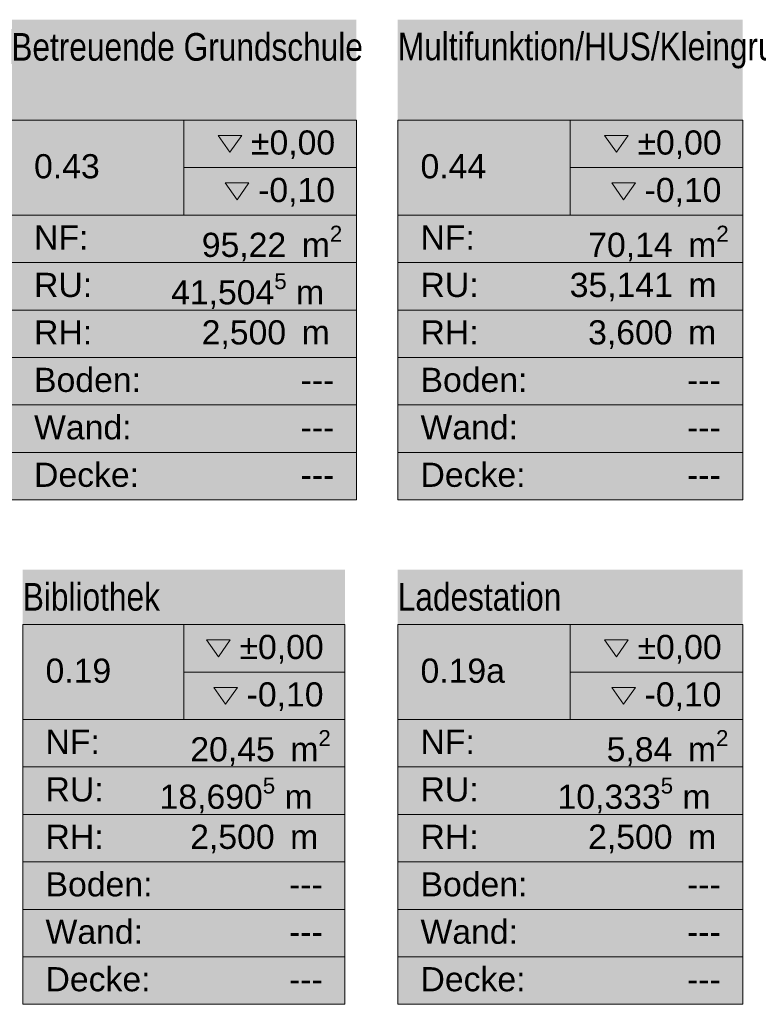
# Model space of a CAD drawing. Header units: metres. Extents: x -89 to 754, y -195 to 69.
# Tile 173 of 256: x 22.91 to 28.26, y -6.36 to 0.77. Entities that reach past the tile are written whole.
import ezdxf
from ezdxf.enums import TextEntityAlignment as Align

# ---------------------------------------------------------------- set-up
doc = ezdxf.new("R2010")
doc.units = ezdxf.units.M
doc.header["$MEASUREMENT"] = 0
doc.layers.add('Neubau_80 Raum', color=7, linetype='Continuous')
doc.styles.add('ERSTELLTER_STIL_1', font='arial.ttf')
doc.styles.add('ERSTELLTER_STIL_2', font='ARIALN.TTF')

# ---------------------------------------------------------------- blocks, each defined once
blk = doc.blocks.new('Betreuende Grundschule_0.43_41_1', base_point=(24.1014, -0.9727))
at = {"layer": 'Neubau_80 Raum', "linetype": 'Continuous', "lineweight": 0, "true_color": 0x2a201c}
blk.add_hatch(color=250, dxfattribs=at).paths.add_polyline_path([(22.8514, -2.7115), (25.3514, -2.7115), (25.3514, 0.766), (22.8514, 0.766)])
at = {"layer": 'Neubau_80 Raum', "linetype": 'Continuous', "lineweight": 0, "true_color": 0x000000}
blk.add_hatch(color=18, dxfattribs=at).paths.add_polyline_path([(24.4011, -0.4164), (24.487, -0.5379), (24.573, -0.4164)])
at = {"layer": 'Neubau_80 Raum', "color": 7, "linetype": 'Continuous', "lineweight": 9}
for p, q in [((25.3514, 0.0385), (22.8514, 0.0385)), ((22.8514, 0.0385), (22.8514, -2.7115)), ((22.8514, 0.0385), (25.3514, 0.0385)), ((22.8514, -0.649), (22.8514, 0.0385)), ((24.1014, 0.0385), (24.1014, -0.649)), ((25.3514, -2.7115), (25.3514, 0.0385)), ((25.3514, 0.0385), (25.3514, -0.649)), ((24.1014, -0.3053), (25.3514, -0.3053)), ((25.3514, -0.649), (22.8514, -0.649)), ((22.8514, -0.649), (25.3514, -0.649)), ((22.8514, -0.9928), (22.8514, -0.649)), ((25.3514, -0.649), (25.3514, -0.9928)), ((25.3514, -0.9928), (22.8514, -0.9928)), ((22.8514, -0.9928), (25.3514, -0.9928)), ((22.8514, -1.3365), (22.8514, -0.9928)), ((25.3514, -0.9928), (25.3514, -1.3365)), ((25.3514, -1.3365), (22.8514, -1.3365)), ((22.8514, -1.3365), (25.3514, -1.3365)), ((22.8514, -1.6803), (22.8514, -1.3365)), ((25.3514, -1.3365), (25.3514, -1.6803)), ((25.3514, -1.6803), (22.8514, -1.6803)), ((22.8514, -1.6803), (25.3514, -1.6803)), ((22.8514, -2.024), (22.8514, -1.6803)), ((25.3514, -1.6803), (25.3514, -2.024)), ((25.3514, -2.024), (22.8514, -2.024)), ((22.8514, -2.024), (25.3514, -2.024)), ((22.8514, -2.3678), (22.8514, -2.024)), ((25.3514, -2.024), (25.3514, -2.3678)), ((25.3514, -2.3678), (22.8514, -2.3678)), ((22.8514, -2.3678), (25.3514, -2.3678)), ((22.8514, -2.7115), (22.8514, -2.3678)), ((25.3514, -2.3678), (25.3514, -2.7115)), ((22.8514, -2.7115), (25.3514, -2.7115)), ((25.3514, -2.7115), (22.8514, -2.7115))]:
    blk.add_line(p, q, dxfattribs=at)
at = {"layer": 'Neubau_80 Raum', "color": 7, "linetype": 'Continuous', "lineweight": 13, "flags": 128}
for points in [[(24.3493, -0.0726), (24.4352, -0.1942), (24.5212, -0.0726)], [(24.4011, -0.4164), (24.487, -0.5379), (24.573, -0.4164)]]:
    blk.add_lwpolyline(points, close=True, dxfattribs=at)
at = {"layer": 'Neubau_80 Raum', "color": 7, "lineweight": 9, "char_height": 0.175, "attachment_point": 1, "style": 'ERSTELLTER_STIL_1'}
for s, insert in [('\\A1;{\\pql;\\pt0,0.05;\\fArial|b0|i0|c0|p0;\\W1.000000;±0,00\\fArial|b0|i0|c0|p0;\\W1.000000;\\A1{\\H.66x;\\S^  ;}\\fArial|b0|i0|c0|p0;\\W1.000000;\\fArial|b0|i0|c0|p0;\\W1.000000;\\A1{\\H.66x;\\S^  ;}}', (24.5879, -0.0359)), ('\\A1;{\\pql;\\pt0,0.05;\\fArial|b0|i0|c0|p0;\\W1.000000;-0,10\\fArial|b0|i0|c0|p0;\\W1.000000;\\A1{\\H.66x;\\S^  ;}\\fArial|b0|i0|c0|p0;\\W1.000000;\\fArial|b0|i0|c0|p0;\\W1.000000;\\A1{\\H.66x;\\S^  ;}}', (24.6396, -0.3797)), ('\\A1;{\\pql;\\pt0,0.05;\\fArial|b0|i0|c0|p0;\\W1.000000;95,22\\fArial|b0|i0|c0|p0;\\W1.000000;\\A1{\\H.66x;\\S^  ;}\\fArial|b0|i0|c0|p0;\\W1.000000; m\\fArial|b0|i0|c0|p0;\\W1.000000;\\A1{\\H.66x;\\S2^  ;}}', (24.2314, -0.7259)), ('\\A1;{\\pql;\\pt0,0.05;\\fArial|b0|i0|c0|p0;\\W1.000000;41,504\\fArial|b0|i0|c0|p0;\\W1.000000;\\A1{\\H.66x;\\S5^  ;}\\fArial|b0|i0|c0|p0;\\W1.000000; m\\fArial|b0|i0|c0|p0;\\W1.000000;\\A1{\\H.66x;\\S^  ;}}', (24.0089, -1.0697)), ('\\A1;{\\pql;\\pt0,0.05;\\fArial|b0|i0|c0|p0;\\W1.000000;2,500\\fArial|b0|i0|c0|p0;\\W1.000000;\\A1{\\H.66x;\\S^  ;}\\fArial|b0|i0|c0|p0;\\W1.000000; m\\fArial|b0|i0|c0|p0;\\W1.000000;\\A1{\\H.66x;\\S^  ;}}', (24.2305, -1.4109))]:
    blk.add_mtext(s, dxfattribs=dict(at, insert=insert))
at = {"layer": 'Neubau_80 Raum', "color": 7, "lineweight": 9}
for tag, height, style, p in [('DUMMY_850', 0.2, 'ERSTELLTER_STIL_2', (25.1867, 0.7317)), ('ROOM_NAME', 0.2, 'ERSTELLTER_STIL_2', (22.8514, 0.6691)), ('ROOM_NUMBER', 0.175, 'ERSTELLTER_STIL_1', (23.0161, -0.2078)), ('measuredNetAreaCode', 0.175, 'ERSTELLTER_STIL_1', (23.0161, -0.7234)), ('perimeterCode', 0.175, 'ERSTELLTER_STIL_1', (23.0161, -1.0672)), ('ceilingHeightCode', 0.175, 'ERSTELLTER_STIL_1', (23.0161, -1.4109)), ('measuredAreaCode', 0.175, 'ERSTELLTER_STIL_1', (23.0161, -1.7547)), ('DUMMY_851_0', 0.175, 'ERSTELLTER_STIL_1', (24.9469, -1.7547)), ('DUMMY_852', 0.175, 'ERSTELLTER_STIL_1', (23.0161, -2.0984)), ('DUMMY_851_1', 0.175, 'ERSTELLTER_STIL_1', (24.9469, -2.0984)), ('DUMMY_853', 0.175, 'ERSTELLTER_STIL_1', (23.0161, -2.4422)), ('DUMMY_851_2', 0.175, 'ERSTELLTER_STIL_1', (24.9469, -2.4422))]:
    blk.add_attdef(tag, text='', height=height, dxfattribs=dict(at, style=style)).set_placement(p, align=Align.TOP_LEFT)
blk = doc.blocks.new('Flur 7_0.42_42_1', base_point=(21.3014, -1.1375))
at = {"layer": 'Neubau_80 Raum', "linetype": 'Continuous', "lineweight": 0, "true_color": 0x2a201c}
blk.add_hatch(color=250, dxfattribs=at).paths.add_polyline_path([(20.0514, -2.7115), (22.5514, -2.7115), (22.5514, 0.4366), (20.0514, 0.4366)])
at = {"layer": 'Neubau_80 Raum', "linetype": 'Continuous', "lineweight": 0, "true_color": 0x000000}
blk.add_hatch(color=18, dxfattribs=at).paths.add_polyline_path([(21.6011, -0.4164), (21.687, -0.5379), (21.773, -0.4164)])
at = {"layer": 'Neubau_80 Raum', "color": 7, "linetype": 'Continuous', "lineweight": 9}
for p, q in [((22.5514, 0.0385), (20.0514, 0.0385)), ((20.0514, 0.0385), (20.0514, -2.7115)), ((20.0514, 0.0385), (22.5514, 0.0385)), ((20.0514, -0.649), (20.0514, 0.0385)), ((21.3014, 0.0385), (21.3014, -0.649)), ((22.5514, -2.7115), (22.5514, 0.0385)), ((22.5514, 0.0385), (22.5514, -0.649)), ((21.3014, -0.3053), (22.5514, -0.3053)), ((22.5514, -0.649), (20.0514, -0.649)), ((20.0514, -0.649), (22.5514, -0.649)), ((20.0514, -0.9928), (20.0514, -0.649)), ((22.5514, -0.649), (22.5514, -0.9928)), ((22.5514, -0.9928), (20.0514, -0.9928)), ((20.0514, -0.9928), (22.5514, -0.9928)), ((20.0514, -1.3365), (20.0514, -0.9928)), ((22.5514, -0.9928), (22.5514, -1.3365)), ((22.5514, -1.3365), (20.0514, -1.3365)), ((20.0514, -1.3365), (22.5514, -1.3365)), ((20.0514, -1.6803), (20.0514, -1.3365)), ((22.5514, -1.3365), (22.5514, -1.6803)), ((22.5514, -1.6803), (20.0514, -1.6803)), ((20.0514, -1.6803), (22.5514, -1.6803)), ((20.0514, -2.024), (20.0514, -1.6803)), ((22.5514, -1.6803), (22.5514, -2.024)), ((22.5514, -2.024), (20.0514, -2.024)), ((20.0514, -2.024), (22.5514, -2.024)), ((20.0514, -2.3678), (20.0514, -2.024)), ((22.5514, -2.024), (22.5514, -2.3678)), ((22.5514, -2.3678), (20.0514, -2.3678)), ((20.0514, -2.3678), (22.5514, -2.3678)), ((20.0514, -2.7115), (20.0514, -2.3678)), ((22.5514, -2.3678), (22.5514, -2.7115)), ((20.0514, -2.7115), (22.5514, -2.7115)), ((22.5514, -2.7115), (20.0514, -2.7115))]:
    blk.add_line(p, q, dxfattribs=at)
at = {"layer": 'Neubau_80 Raum', "color": 7, "linetype": 'Continuous', "lineweight": 13, "flags": 128}
for points in [[(21.5493, -0.0726), (21.6352, -0.1942), (21.7212, -0.0726)], [(21.6011, -0.4164), (21.687, -0.5379), (21.773, -0.4164)]]:
    blk.add_lwpolyline(points, close=True, dxfattribs=at)
at = {"layer": 'Neubau_80 Raum', "color": 7, "lineweight": 9, "char_height": 0.175, "attachment_point": 1, "style": 'ERSTELLTER_STIL_1'}
for s, insert in [('\\A1;{\\pql;\\pt0,0.05;\\fArial|b0|i0|c0|p0;\\W1.000000;±0,00\\fArial|b0|i0|c0|p0;\\W1.000000;\\A1{\\H.66x;\\S^  ;}\\fArial|b0|i0|c0|p0;\\W1.000000;\\fArial|b0|i0|c0|p0;\\W1.000000;\\A1{\\H.66x;\\S^  ;}}', (21.7879, -0.0359)), ('\\A1;{\\pql;\\pt0,0.05;\\fArial|b0|i0|c0|p0;\\W1.000000;-0,10\\fArial|b0|i0|c0|p0;\\W1.000000;\\A1{\\H.66x;\\S^  ;}\\fArial|b0|i0|c0|p0;\\W1.000000;\\fArial|b0|i0|c0|p0;\\W1.000000;\\A1{\\H.66x;\\S^  ;}}', (21.8396, -0.3797)), ('\\A1;{\\pql;\\pt0,0.05;\\fArial|b0|i0|c0|p0;\\W1.000000;32,78\\fArial|b0|i0|c0|p0;\\W1.000000;\\A1{\\H.66x;\\S^  ;}\\fArial|b0|i0|c0|p0;\\W1.000000; m\\fArial|b0|i0|c0|p0;\\W1.000000;\\A1{\\H.66x;\\S2^  ;}}', (21.4314, -0.7259)), ('\\A1;{\\pql;\\pt0,0.05;\\fArial|b0|i0|c0|p0;\\W1.000000;28,622\\fArial|b0|i0|c0|p0;\\W1.000000;\\A1{\\H.66x;\\S^  ;}\\fArial|b0|i0|c0|p0;\\W1.000000; m\\fArial|b0|i0|c0|p0;\\W1.000000;\\A1{\\H.66x;\\S^  ;}}', (21.297, -1.0672)), ('\\A1;{\\pql;\\pt0,0.05;\\fArial|b0|i0|c0|p0;\\W1.000000;2,500\\fArial|b0|i0|c0|p0;\\W1.000000;\\A1{\\H.66x;\\S^  ;}\\fArial|b0|i0|c0|p0;\\W1.000000; m\\fArial|b0|i0|c0|p0;\\W1.000000;\\A1{\\H.66x;\\S^  ;}}', (21.4305, -1.4109))]:
    blk.add_mtext(s, dxfattribs=dict(at, insert=insert))
at = {"layer": 'Neubau_80 Raum', "color": 7, "lineweight": 9}
for tag, height, style, p in [('DUMMY_850', 0.2, 'ERSTELLTER_STIL_2', (22.3867, 0.4022)), ('ROOM_NAME', 0.2, 'ERSTELLTER_STIL_2', (20.0514, 0.3397)), ('ROOM_NUMBER', 0.175, 'ERSTELLTER_STIL_1', (20.2161, -0.2078)), ('measuredNetAreaCode', 0.175, 'ERSTELLTER_STIL_1', (20.2161, -0.7234)), ('perimeterCode', 0.175, 'ERSTELLTER_STIL_1', (20.2161, -1.0672)), ('ceilingHeightCode', 0.175, 'ERSTELLTER_STIL_1', (20.2161, -1.4109)), ('measuredAreaCode', 0.175, 'ERSTELLTER_STIL_1', (20.2161, -1.7547)), ('DUMMY_851_0', 0.175, 'ERSTELLTER_STIL_1', (22.1469, -1.7547)), ('DUMMY_852', 0.175, 'ERSTELLTER_STIL_1', (20.2161, -2.0984)), ('DUMMY_851_1', 0.175, 'ERSTELLTER_STIL_1', (22.1469, -2.0984)), ('DUMMY_853', 0.175, 'ERSTELLTER_STIL_1', (20.2161, -2.4422)), ('DUMMY_851_2', 0.175, 'ERSTELLTER_STIL_1', (22.1469, -2.4422))]:
    blk.add_attdef(tag, text='', height=height, dxfattribs=dict(at, style=style)).set_placement(p, align=Align.TOP_LEFT)
blk = doc.blocks.new('Multifunktion_HUS_Kleingruppenarbeiten_0.44_43_1', base_point=(26.9014, -0.9727))
at = {"layer": 'Neubau_80 Raum', "linetype": 'Continuous', "lineweight": 0, "true_color": 0x2a201c}
blk.add_hatch(color=250, dxfattribs=at).paths.add_polyline_path([(25.6514, -2.7115), (28.1514, -2.7115), (28.1514, 0.766), (25.6514, 0.766)])
at = {"layer": 'Neubau_80 Raum', "linetype": 'Continuous', "lineweight": 0, "true_color": 0x000000}
blk.add_hatch(color=18, dxfattribs=at).paths.add_polyline_path([(27.2011, -0.4164), (27.287, -0.5379), (27.373, -0.4164)])
at = {"layer": 'Neubau_80 Raum', "color": 7, "linetype": 'Continuous', "lineweight": 9}
for p, q in [((28.1514, 0.0385), (25.6514, 0.0385)), ((25.6514, 0.0385), (25.6514, -2.7115)), ((25.6514, 0.0385), (28.1514, 0.0385)), ((25.6514, -0.649), (25.6514, 0.0385)), ((26.9014, 0.0385), (26.9014, -0.649)), ((28.1514, -2.7115), (28.1514, 0.0385)), ((28.1514, 0.0385), (28.1514, -0.649)), ((26.9014, -0.3053), (28.1514, -0.3053)), ((28.1514, -0.649), (25.6514, -0.649)), ((25.6514, -0.649), (28.1514, -0.649)), ((25.6514, -0.9928), (25.6514, -0.649)), ((28.1514, -0.649), (28.1514, -0.9928)), ((28.1514, -0.9928), (25.6514, -0.9928)), ((25.6514, -0.9928), (28.1514, -0.9928)), ((25.6514, -1.3365), (25.6514, -0.9928)), ((28.1514, -0.9928), (28.1514, -1.3365)), ((28.1514, -1.3365), (25.6514, -1.3365)), ((25.6514, -1.3365), (28.1514, -1.3365)), ((25.6514, -1.6803), (25.6514, -1.3365)), ((28.1514, -1.3365), (28.1514, -1.6803)), ((28.1514, -1.6803), (25.6514, -1.6803)), ((25.6514, -1.6803), (28.1514, -1.6803)), ((25.6514, -2.024), (25.6514, -1.6803)), ((28.1514, -1.6803), (28.1514, -2.024)), ((28.1514, -2.024), (25.6514, -2.024)), ((25.6514, -2.024), (28.1514, -2.024)), ((25.6514, -2.3678), (25.6514, -2.024)), ((28.1514, -2.024), (28.1514, -2.3678)), ((28.1514, -2.3678), (25.6514, -2.3678)), ((25.6514, -2.3678), (28.1514, -2.3678)), ((25.6514, -2.7115), (25.6514, -2.3678)), ((28.1514, -2.3678), (28.1514, -2.7115)), ((25.6514, -2.7115), (28.1514, -2.7115)), ((28.1514, -2.7115), (25.6514, -2.7115))]:
    blk.add_line(p, q, dxfattribs=at)
at = {"layer": 'Neubau_80 Raum', "color": 7, "linetype": 'Continuous', "lineweight": 13, "flags": 128}
for points in [[(27.1493, -0.0726), (27.2352, -0.1942), (27.3212, -0.0726)], [(27.2011, -0.4164), (27.287, -0.5379), (27.373, -0.4164)]]:
    blk.add_lwpolyline(points, close=True, dxfattribs=at)
at = {"layer": 'Neubau_80 Raum', "color": 7, "lineweight": 9, "char_height": 0.175, "attachment_point": 1, "style": 'ERSTELLTER_STIL_1'}
for s, insert in [('\\A1;{\\pql;\\pt0,0.05;\\fArial|b0|i0|c0|p0;\\W1.000000;±0,00\\fArial|b0|i0|c0|p0;\\W1.000000;\\A1{\\H.66x;\\S^  ;}\\fArial|b0|i0|c0|p0;\\W1.000000;\\fArial|b0|i0|c0|p0;\\W1.000000;\\A1{\\H.66x;\\S^  ;}}', (27.3879, -0.0359)), ('\\A1;{\\pql;\\pt0,0.05;\\fArial|b0|i0|c0|p0;\\W1.000000;-0,10\\fArial|b0|i0|c0|p0;\\W1.000000;\\A1{\\H.66x;\\S^  ;}\\fArial|b0|i0|c0|p0;\\W1.000000;\\fArial|b0|i0|c0|p0;\\W1.000000;\\A1{\\H.66x;\\S^  ;}}', (27.4396, -0.3797)), ('\\A1;{\\pql;\\pt0,0.05;\\fArial|b0|i0|c0|p0;\\W1.000000;70,14\\fArial|b0|i0|c0|p0;\\W1.000000;\\A1{\\H.66x;\\S^  ;}\\fArial|b0|i0|c0|p0;\\W1.000000; m\\fArial|b0|i0|c0|p0;\\W1.000000;\\A1{\\H.66x;\\S2^  ;}}', (27.0314, -0.7259)), ('\\A1;{\\pql;\\pt0,0.05;\\fArial|b0|i0|c0|p0;\\W1.000000;35,141\\fArial|b0|i0|c0|p0;\\W1.000000;\\A1{\\H.66x;\\S^  ;}\\fArial|b0|i0|c0|p0;\\W1.000000; m\\fArial|b0|i0|c0|p0;\\W1.000000;\\A1{\\H.66x;\\S^  ;}}', (26.897, -1.0672)), ('\\A1;{\\pql;\\pt0,0.05;\\fArial|b0|i0|c0|p0;\\W1.000000;3,600\\fArial|b0|i0|c0|p0;\\W1.000000;\\A1{\\H.66x;\\S^  ;}\\fArial|b0|i0|c0|p0;\\W1.000000; m\\fArial|b0|i0|c0|p0;\\W1.000000;\\A1{\\H.66x;\\S^  ;}}', (27.0305, -1.4109))]:
    blk.add_mtext(s, dxfattribs=dict(at, insert=insert))
at = {"layer": 'Neubau_80 Raum', "color": 7, "lineweight": 9}
for tag, height, style, p in [('DUMMY_850', 0.2, 'ERSTELLTER_STIL_2', (27.9867, 0.7317)), ('ROOM_NAME', 0.2, 'ERSTELLTER_STIL_2', (25.6514, 0.6725)), ('ROOM_NUMBER', 0.175, 'ERSTELLTER_STIL_1', (25.8161, -0.2078)), ('measuredNetAreaCode', 0.175, 'ERSTELLTER_STIL_1', (25.8161, -0.7234)), ('perimeterCode', 0.175, 'ERSTELLTER_STIL_1', (25.8161, -1.0672)), ('ceilingHeightCode', 0.175, 'ERSTELLTER_STIL_1', (25.8161, -1.4109)), ('measuredAreaCode', 0.175, 'ERSTELLTER_STIL_1', (25.8161, -1.7547)), ('DUMMY_851_0', 0.175, 'ERSTELLTER_STIL_1', (27.7469, -1.7547)), ('DUMMY_852', 0.175, 'ERSTELLTER_STIL_1', (25.8161, -2.0984)), ('DUMMY_851_1', 0.175, 'ERSTELLTER_STIL_1', (27.7469, -2.0984)), ('DUMMY_853', 0.175, 'ERSTELLTER_STIL_1', (25.8161, -2.4422)), ('DUMMY_851_2', 0.175, 'ERSTELLTER_STIL_1', (27.7469, -2.4422))]:
    blk.add_attdef(tag, text='', height=height, dxfattribs=dict(at, style=style)).set_placement(p, align=Align.TOP_LEFT)
blk = doc.blocks.new('Bibliothek_0.19_51_1', base_point=(24.1014, -4.7907))
at = {"layer": 'Neubau_80 Raum', "linetype": 'Continuous', "lineweight": 0, "true_color": 0x272a1c}
blk.add_hatch(color=250, dxfattribs=at).paths.add_polyline_path([(22.9346, -6.3648), (25.2682, -6.3648), (25.2682, -3.2166), (22.9346, -3.2166)])
at = {"layer": 'Neubau_80 Raum', "linetype": 'Continuous', "lineweight": 0, "true_color": 0x000000}
blk.add_hatch(color=18, dxfattribs=at).paths.add_polyline_path([(24.3179, -4.0696), (24.4038, -4.1912), (24.4898, -4.0696)])
at = {"layer": 'Neubau_80 Raum', "color": 7, "linetype": 'Continuous', "lineweight": 9}
for p, q in [((25.2682, -3.6148), (22.9346, -3.6148)), ((22.9346, -3.6148), (22.9346, -6.3648)), ((22.9346, -3.6148), (25.2682, -3.6148)), ((22.9346, -4.3023), (22.9346, -3.6148)), ((24.1014, -3.6148), (24.1014, -4.3023)), ((25.2682, -6.3648), (25.2682, -3.6148)), ((25.2682, -3.6148), (25.2682, -4.3023)), ((24.1014, -3.9585), (25.2682, -3.9585)), ((25.2682, -4.3023), (22.9346, -4.3023)), ((22.9346, -4.3023), (25.2682, -4.3023)), ((22.9346, -4.646), (22.9346, -4.3023)), ((25.2682, -4.3023), (25.2682, -4.646)), ((25.2682, -4.646), (22.9346, -4.646)), ((22.9346, -4.646), (25.2682, -4.646)), ((22.9346, -4.9898), (22.9346, -4.646)), ((25.2682, -4.646), (25.2682, -4.9898)), ((25.2682, -4.9898), (22.9346, -4.9898)), ((22.9346, -4.9898), (25.2682, -4.9898)), ((22.9346, -5.3335), (22.9346, -4.9898)), ((25.2682, -4.9898), (25.2682, -5.3335)), ((25.2682, -5.3335), (22.9346, -5.3335)), ((22.9346, -5.3335), (25.2682, -5.3335)), ((22.9346, -5.6773), (22.9346, -5.3335)), ((25.2682, -5.3335), (25.2682, -5.6773)), ((25.2682, -5.6773), (22.9346, -5.6773)), ((22.9346, -5.6773), (25.2682, -5.6773)), ((22.9346, -6.021), (22.9346, -5.6773)), ((25.2682, -5.6773), (25.2682, -6.021)), ((25.2682, -6.021), (22.9346, -6.021)), ((22.9346, -6.021), (25.2682, -6.021)), ((22.9346, -6.3648), (22.9346, -6.021)), ((25.2682, -6.021), (25.2682, -6.3648)), ((22.9346, -6.3648), (25.2682, -6.3648)), ((25.2682, -6.3648), (22.9346, -6.3648))]:
    blk.add_line(p, q, dxfattribs=at)
at = {"layer": 'Neubau_80 Raum', "color": 7, "linetype": 'Continuous', "lineweight": 13, "flags": 128}
for points in [[(24.2661, -3.7259), (24.352, -3.8474), (24.438, -3.7259)], [(24.3179, -4.0696), (24.4038, -4.1912), (24.4898, -4.0696)]]:
    blk.add_lwpolyline(points, close=True, dxfattribs=at)
at = {"layer": 'Neubau_80 Raum', "color": 7, "lineweight": 9, "char_height": 0.175, "attachment_point": 1, "style": 'ERSTELLTER_STIL_1'}
for s, insert in [('\\A1;{\\pql;\\pt0,0.05;\\fArial|b0|i0|c0|p0;\\W1.000000;±0,00\\fArial|b0|i0|c0|p0;\\W1.000000;\\A1{\\H.66x;\\S^  ;}\\fArial|b0|i0|c0|p0;\\W1.000000;\\fArial|b0|i0|c0|p0;\\W1.000000;\\A1{\\H.66x;\\S^  ;}}', (24.5047, -3.6892)), ('\\A1;{\\pql;\\pt0,0.05;\\fArial|b0|i0|c0|p0;\\W1.000000;-0,10\\fArial|b0|i0|c0|p0;\\W1.000000;\\A1{\\H.66x;\\S^  ;}\\fArial|b0|i0|c0|p0;\\W1.000000;\\fArial|b0|i0|c0|p0;\\W1.000000;\\A1{\\H.66x;\\S^  ;}}', (24.5564, -4.0329)), ('\\A1;{\\pql;\\pt0,0.05;\\fArial|b0|i0|c0|p0;\\W1.000000;20,45\\fArial|b0|i0|c0|p0;\\W1.000000;\\A1{\\H.66x;\\S^  ;}\\fArial|b0|i0|c0|p0;\\W1.000000; m\\fArial|b0|i0|c0|p0;\\W1.000000;\\A1{\\H.66x;\\S2^  ;}}', (24.1482, -4.3792)), ('\\A1;{\\pql;\\pt0,0.05;\\fArial|b0|i0|c0|p0;\\W1.000000;18,690\\fArial|b0|i0|c0|p0;\\W1.000000;\\A1{\\H.66x;\\S5^  ;}\\fArial|b0|i0|c0|p0;\\W1.000000; m\\fArial|b0|i0|c0|p0;\\W1.000000;\\A1{\\H.66x;\\S^  ;}}', (23.9257, -4.7229)), ('\\A1;{\\pql;\\pt0,0.05;\\fArial|b0|i0|c0|p0;\\W1.000000;2,500\\fArial|b0|i0|c0|p0;\\W1.000000;\\A1{\\H.66x;\\S^  ;}\\fArial|b0|i0|c0|p0;\\W1.000000; m\\fArial|b0|i0|c0|p0;\\W1.000000;\\A1{\\H.66x;\\S^  ;}}', (24.1473, -5.0642))]:
    blk.add_mtext(s, dxfattribs=dict(at, insert=insert))
at = {"layer": 'Neubau_80 Raum', "color": 7, "lineweight": 9, "style": 'ERSTELLTER_STIL_1'}
blk.add_attdef('stApartmentId', text='', height=0.175, dxfattribs=at).set_placement((20.3689, 7.3547), align=Align.MIDDLE_CENTER)
at = {"layer": 'Neubau_80 Raum', "color": 7, "lineweight": 9}
for tag, height, style, p in [('DUMMY_850', 0.2, 'ERSTELLTER_STIL_2', (25.1035, -3.251)), ('ROOM_NAME', 0.2, 'ERSTELLTER_STIL_2', (22.9346, -3.3136)), ('ROOM_NUMBER', 0.175, 'ERSTELLTER_STIL_1', (23.0993, -3.861)), ('measuredNetAreaCode', 0.175, 'ERSTELLTER_STIL_1', (23.0993, -4.3767)), ('perimeterCode', 0.175, 'ERSTELLTER_STIL_1', (23.0993, -4.7204)), ('ceilingHeightCode', 0.175, 'ERSTELLTER_STIL_1', (23.0993, -5.0642)), ('measuredAreaCode', 0.175, 'ERSTELLTER_STIL_1', (23.0993, -5.4079)), ('DUMMY_851_0', 0.175, 'ERSTELLTER_STIL_1', (24.8637, -5.4079)), ('DUMMY_852', 0.175, 'ERSTELLTER_STIL_1', (23.0993, -5.7517)), ('DUMMY_851_1', 0.175, 'ERSTELLTER_STIL_1', (24.8637, -5.7517)), ('DUMMY_853', 0.175, 'ERSTELLTER_STIL_1', (23.0993, -6.0954)), ('DUMMY_851_2', 0.175, 'ERSTELLTER_STIL_1', (24.8637, -6.0954))]:
    blk.add_attdef(tag, text='', height=height, dxfattribs=dict(at, style=style)).set_placement(p, align=Align.TOP_LEFT)
blk = doc.blocks.new('Ladestation_0.19a_52_1', base_point=(26.9014, -4.7907))
at = {"layer": 'Neubau_80 Raum', "linetype": 'Continuous', "lineweight": 0, "true_color": 0x272a1c}
blk.add_hatch(color=250, dxfattribs=at).paths.add_polyline_path([(25.6514, -6.3648), (28.1514, -6.3648), (28.1514, -3.2166), (25.6514, -3.2166)])
at = {"layer": 'Neubau_80 Raum', "linetype": 'Continuous', "lineweight": 0, "true_color": 0x000000}
blk.add_hatch(color=18, dxfattribs=at).paths.add_polyline_path([(27.2011, -4.0696), (27.287, -4.1912), (27.373, -4.0696)])
at = {"layer": 'Neubau_80 Raum', "color": 7, "linetype": 'Continuous', "lineweight": 9}
for p, q in [((28.1514, -3.6148), (25.6514, -3.6148)), ((25.6514, -3.6148), (25.6514, -6.3648)), ((25.6514, -3.6148), (28.1514, -3.6148)), ((25.6514, -4.3023), (25.6514, -3.6148)), ((26.9014, -3.6148), (26.9014, -4.3023)), ((28.1514, -6.3648), (28.1514, -3.6148)), ((28.1514, -3.6148), (28.1514, -4.3023)), ((26.9014, -3.9585), (28.1514, -3.9585)), ((28.1514, -4.3023), (25.6514, -4.3023)), ((25.6514, -4.3023), (28.1514, -4.3023)), ((25.6514, -4.646), (25.6514, -4.3023)), ((28.1514, -4.3023), (28.1514, -4.646)), ((28.1514, -4.646), (25.6514, -4.646)), ((25.6514, -4.646), (28.1514, -4.646)), ((25.6514, -4.9898), (25.6514, -4.646)), ((28.1514, -4.646), (28.1514, -4.9898)), ((28.1514, -4.9898), (25.6514, -4.9898)), ((25.6514, -4.9898), (28.1514, -4.9898)), ((25.6514, -5.3335), (25.6514, -4.9898)), ((28.1514, -4.9898), (28.1514, -5.3335)), ((28.1514, -5.3335), (25.6514, -5.3335)), ((25.6514, -5.3335), (28.1514, -5.3335)), ((25.6514, -5.6773), (25.6514, -5.3335)), ((28.1514, -5.3335), (28.1514, -5.6773)), ((28.1514, -5.6773), (25.6514, -5.6773)), ((25.6514, -5.6773), (28.1514, -5.6773)), ((25.6514, -6.021), (25.6514, -5.6773)), ((28.1514, -5.6773), (28.1514, -6.021)), ((28.1514, -6.021), (25.6514, -6.021)), ((25.6514, -6.021), (28.1514, -6.021)), ((25.6514, -6.3648), (25.6514, -6.021)), ((28.1514, -6.021), (28.1514, -6.3648)), ((25.6514, -6.3648), (28.1514, -6.3648)), ((28.1514, -6.3648), (25.6514, -6.3648))]:
    blk.add_line(p, q, dxfattribs=at)
at = {"layer": 'Neubau_80 Raum', "color": 7, "linetype": 'Continuous', "lineweight": 13, "flags": 128}
for points in [[(27.1493, -3.7259), (27.2352, -3.8474), (27.3212, -3.7259)], [(27.2011, -4.0696), (27.287, -4.1912), (27.373, -4.0696)]]:
    blk.add_lwpolyline(points, close=True, dxfattribs=at)
at = {"layer": 'Neubau_80 Raum', "color": 7, "lineweight": 9, "char_height": 0.175, "attachment_point": 1, "style": 'ERSTELLTER_STIL_1'}
for s, insert in [('\\A1;{\\pql;\\pt0,0.05;\\fArial|b0|i0|c0|p0;\\W1.000000;±0,00\\fArial|b0|i0|c0|p0;\\W1.000000;\\A1{\\H.66x;\\S^  ;}\\fArial|b0|i0|c0|p0;\\W1.000000;\\fArial|b0|i0|c0|p0;\\W1.000000;\\A1{\\H.66x;\\S^  ;}}', (27.3879, -3.6892)), ('\\A1;{\\pql;\\pt0,0.05;\\fArial|b0|i0|c0|p0;\\W1.000000;-0,10\\fArial|b0|i0|c0|p0;\\W1.000000;\\A1{\\H.66x;\\S^  ;}\\fArial|b0|i0|c0|p0;\\W1.000000;\\fArial|b0|i0|c0|p0;\\W1.000000;\\A1{\\H.66x;\\S^  ;}}', (27.4396, -4.0329)), ('\\A1;{\\pql;\\pt0,0.05;\\fArial|b0|i0|c0|p0;\\W1.000000;5,84\\fArial|b0|i0|c0|p0;\\W1.000000;\\A1{\\H.66x;\\S^  ;}\\fArial|b0|i0|c0|p0;\\W1.000000; m\\fArial|b0|i0|c0|p0;\\W1.000000;\\A1{\\H.66x;\\S2^  ;}}', (27.1649, -4.3792)), ('\\A1;{\\pql;\\pt0,0.05;\\fArial|b0|i0|c0|p0;\\W1.000000;10,333\\fArial|b0|i0|c0|p0;\\W1.000000;\\A1{\\H.66x;\\S5^  ;}\\fArial|b0|i0|c0|p0;\\W1.000000; m\\fArial|b0|i0|c0|p0;\\W1.000000;\\A1{\\H.66x;\\S^  ;}}', (26.8089, -4.7229)), ('\\A1;{\\pql;\\pt0,0.05;\\fArial|b0|i0|c0|p0;\\W1.000000;2,500\\fArial|b0|i0|c0|p0;\\W1.000000;\\A1{\\H.66x;\\S^  ;}\\fArial|b0|i0|c0|p0;\\W1.000000; m\\fArial|b0|i0|c0|p0;\\W1.000000;\\A1{\\H.66x;\\S^  ;}}', (27.0305, -5.0642))]:
    blk.add_mtext(s, dxfattribs=dict(at, insert=insert))
at = {"layer": 'Neubau_80 Raum', "color": 7, "lineweight": 9, "style": 'ERSTELLTER_STIL_1'}
blk.add_attdef('stApartmentId', text='', height=0.175, dxfattribs=at).set_placement((20.2006, 12.651), align=Align.MIDDLE_CENTER)
at = {"layer": 'Neubau_80 Raum', "color": 7, "lineweight": 9}
for tag, height, style, p in [('DUMMY_850', 0.2, 'ERSTELLTER_STIL_2', (27.9867, -3.251)), ('ROOM_NAME', 0.2, 'ERSTELLTER_STIL_2', (25.6514, -3.3136)), ('ROOM_NUMBER', 0.175, 'ERSTELLTER_STIL_1', (25.8161, -3.861)), ('measuredNetAreaCode', 0.175, 'ERSTELLTER_STIL_1', (25.8161, -4.3767)), ('perimeterCode', 0.175, 'ERSTELLTER_STIL_1', (25.8161, -4.7204)), ('ceilingHeightCode', 0.175, 'ERSTELLTER_STIL_1', (25.8161, -5.0642)), ('measuredAreaCode', 0.175, 'ERSTELLTER_STIL_1', (25.8161, -5.4079)), ('DUMMY_851_0', 0.175, 'ERSTELLTER_STIL_1', (27.7469, -5.4079)), ('DUMMY_852', 0.175, 'ERSTELLTER_STIL_1', (25.8161, -5.7517)), ('DUMMY_851_1', 0.175, 'ERSTELLTER_STIL_1', (27.7469, -5.7517)), ('DUMMY_853', 0.175, 'ERSTELLTER_STIL_1', (25.8161, -6.0954)), ('DUMMY_851_2', 0.175, 'ERSTELLTER_STIL_1', (27.7469, -6.0954))]:
    blk.add_attdef(tag, text='', height=height, dxfattribs=dict(at, style=style)).set_placement(p, align=Align.TOP_LEFT)
blk = doc.blocks.new('Ruheraum_0.20_61_1', base_point=(21.3014, -4.7907))
at = {"layer": 'Neubau_80 Raum', "color": 7, "lineweight": 9, "insert": (21.7879, -3.6892), "char_height": 0.175, "attachment_point": 1, "style": 'ERSTELLTER_STIL_1'}
blk.add_mtext('\\A1;{\\pql;\\pt0,0.05;\\fArial|b0|i0|c0|p0;\\W1.000000;±0,00\\fArial|b0|i0|c0|p0;\\W1.000000;\\A1{\\H.66x;\\S^  ;}\\fArial|b0|i0|c0|p0;\\W1.000000;\\fArial|b0|i0|c0|p0;\\W1.000000;\\A1{\\H.66x;\\S^  ;}}', dxfattribs=at)
at = {"layer": 'Neubau_80 Raum', "color": 7, "lineweight": 9, "style": 'ERSTELLTER_STIL_1'}
blk.add_attdef('stApartmentId', text='', height=0.175, dxfattribs=at).set_placement((16.7006, 7.3547), align=Align.MIDDLE_CENTER)
at = {"layer": 'Neubau_80 Raum', "color": 7, "lineweight": 9}
for tag, height, style, p in [('DUMMY_850', 0.2, 'ERSTELLTER_STIL_2', (22.3867, -3.251)), ('ROOM_NAME', 0.2, 'ERSTELLTER_STIL_2', (20.0514, -3.3136)), ('ROOM_NUMBER', 0.175, 'ERSTELLTER_STIL_1', (20.2161, -3.861)), ('measuredNetAreaCode', 0.175, 'ERSTELLTER_STIL_1', (20.2161, -4.3767)), ('perimeterCode', 0.175, 'ERSTELLTER_STIL_1', (20.2161, -4.7204)), ('ceilingHeightCode', 0.175, 'ERSTELLTER_STIL_1', (20.2161, -5.0642)), ('measuredAreaCode', 0.175, 'ERSTELLTER_STIL_1', (20.2161, -5.4079)), ('DUMMY_851_0', 0.175, 'ERSTELLTER_STIL_1', (22.1469, -5.4079)), ('DUMMY_852', 0.175, 'ERSTELLTER_STIL_1', (20.2161, -5.7517)), ('DUMMY_851_1', 0.175, 'ERSTELLTER_STIL_1', (22.1469, -5.7517)), ('DUMMY_853', 0.175, 'ERSTELLTER_STIL_1', (20.2161, -6.0954)), ('DUMMY_851_2', 0.175, 'ERSTELLTER_STIL_1', (22.1469, -6.0954))]:
    blk.add_attdef(tag, text='', height=height, dxfattribs=dict(at, style=style)).set_placement(p, align=Align.TOP_LEFT)

msp = doc.modelspace()

# ---------------------------------------------------------------- block references
at = {"layer": 'Neubau_80 Raum', "color": 7, "linetype": 'Continuous', "lineweight": 13}
ref = msp.add_blockref('Ladestation_0.19a_52_1', (26.9014, -4.7907), dxfattribs=at)
ref.add_attrib('ROOM_NAME', 'Ladestation', dxfattribs={"color": 7, "lineweight": 9, "height": 0.2, "style": 'ERSTELLTER_STIL_2'}).set_placement((25.6514, -3.3136), align=Align.TOP_LEFT)
ref.add_attrib('ROOM_NUMBER', '0.19a', dxfattribs={"color": 7, "lineweight": 9, "height": 0.175, "style": 'ERSTELLTER_STIL_1'}).set_placement((25.8161, -3.861), align=Align.TOP_LEFT)
ref.add_attrib('measuredAreaCode', 'Boden: ', dxfattribs={"color": 7, "lineweight": 9, "height": 0.175, "style": 'ERSTELLTER_STIL_1'}).set_placement((25.8161, -5.4079), align=Align.TOP_LEFT)
ref.add_attrib('measuredNetAreaCode', 'NF: ', dxfattribs={"color": 7, "lineweight": 9, "height": 0.175, "style": 'ERSTELLTER_STIL_1'}).set_placement((25.8161, -4.3767), align=Align.TOP_LEFT)
ref.add_attrib('perimeterCode', 'RU: ', dxfattribs={"color": 7, "lineweight": 9, "height": 0.175, "style": 'ERSTELLTER_STIL_1'}).set_placement((25.8161, -4.7204), align=Align.TOP_LEFT)
ref.add_attrib('ceilingHeightCode', 'RH: ', dxfattribs={"color": 7, "lineweight": 9, "height": 0.175, "style": 'ERSTELLTER_STIL_1'}).set_placement((25.8161, -5.0642), align=Align.TOP_LEFT)
ref.add_attrib('DUMMY_851', '---', dxfattribs={"color": 7, "lineweight": 9, "height": 0.175, "style": 'ERSTELLTER_STIL_1'}).set_placement((27.7469, -5.4079), align=Align.TOP_LEFT)
ref.add_attrib('DUMMY_851_1', '---', dxfattribs={"color": 7, "lineweight": 9, "height": 0.175, "style": 'ERSTELLTER_STIL_1'}).set_placement((27.7469, -5.7517), align=Align.TOP_LEFT)
ref.add_attrib('DUMMY_851_2', '---', dxfattribs={"color": 7, "lineweight": 9, "height": 0.175, "style": 'ERSTELLTER_STIL_1'}).set_placement((27.7469, -6.0954), align=Align.TOP_LEFT)
ref.add_attrib('DUMMY_852', 'Wand: ', dxfattribs={"color": 7, "lineweight": 9, "height": 0.175, "style": 'ERSTELLTER_STIL_1'}).set_placement((25.8161, -5.7517), align=Align.TOP_LEFT)
ref.add_attrib('DUMMY_853', 'Decke: ', dxfattribs={"color": 7, "lineweight": 9, "height": 0.175, "style": 'ERSTELLTER_STIL_1'}).set_placement((25.8161, -6.0954), align=Align.TOP_LEFT)
msp.add_blockref('Ruheraum_0.20_61_1', (21.3014, -4.7907), dxfattribs=at)
ref = msp.add_blockref('Bibliothek_0.19_51_1', (24.1014, -4.7907), dxfattribs=at)
ref.add_attrib('ROOM_NAME', 'Bibliothek', dxfattribs={"color": 7, "lineweight": 9, "height": 0.2, "style": 'ERSTELLTER_STIL_2'}).set_placement((22.9346, -3.3136), align=Align.TOP_LEFT)
ref.add_attrib('ROOM_NUMBER', '0.19', dxfattribs={"color": 7, "lineweight": 9, "height": 0.175, "style": 'ERSTELLTER_STIL_1'}).set_placement((23.0993, -3.861), align=Align.TOP_LEFT)
ref.add_attrib('measuredAreaCode', 'Boden: ', dxfattribs={"color": 7, "lineweight": 9, "height": 0.175, "style": 'ERSTELLTER_STIL_1'}).set_placement((23.0993, -5.4079), align=Align.TOP_LEFT)
ref.add_attrib('measuredNetAreaCode', 'NF: ', dxfattribs={"color": 7, "lineweight": 9, "height": 0.175, "style": 'ERSTELLTER_STIL_1'}).set_placement((23.0993, -4.3767), align=Align.TOP_LEFT)
ref.add_attrib('perimeterCode', 'RU: ', dxfattribs={"color": 7, "lineweight": 9, "height": 0.175, "style": 'ERSTELLTER_STIL_1'}).set_placement((23.0993, -4.7204), align=Align.TOP_LEFT)
ref.add_attrib('ceilingHeightCode', 'RH: ', dxfattribs={"color": 7, "lineweight": 9, "height": 0.175, "style": 'ERSTELLTER_STIL_1'}).set_placement((23.0993, -5.0642), align=Align.TOP_LEFT)
ref.add_attrib('DUMMY_851', '---', dxfattribs={"color": 7, "lineweight": 9, "height": 0.175, "style": 'ERSTELLTER_STIL_1'}).set_placement((24.8637, -5.4079), align=Align.TOP_LEFT)
ref.add_attrib('DUMMY_851_1', '---', dxfattribs={"color": 7, "lineweight": 9, "height": 0.175, "style": 'ERSTELLTER_STIL_1'}).set_placement((24.8637, -5.7517), align=Align.TOP_LEFT)
ref.add_attrib('DUMMY_851_2', '---', dxfattribs={"color": 7, "lineweight": 9, "height": 0.175, "style": 'ERSTELLTER_STIL_1'}).set_placement((24.8637, -6.0954), align=Align.TOP_LEFT)
ref.add_attrib('DUMMY_852', 'Wand: ', dxfattribs={"color": 7, "lineweight": 9, "height": 0.175, "style": 'ERSTELLTER_STIL_1'}).set_placement((23.0993, -5.7517), align=Align.TOP_LEFT)
ref.add_attrib('DUMMY_853', 'Decke: ', dxfattribs={"color": 7, "lineweight": 9, "height": 0.175, "style": 'ERSTELLTER_STIL_1'}).set_placement((23.0993, -6.0954), align=Align.TOP_LEFT)
ref = msp.add_blockref('Betreuende Grundschule_0.43_41_1', (24.1014, -0.9727), dxfattribs=at)
ref.add_attrib('ROOM_NAME', 'Betreuende Grundschule', dxfattribs={"color": 7, "lineweight": 9, "height": 0.2, "style": 'ERSTELLTER_STIL_2'}).set_placement((22.8514, 0.6691), align=Align.TOP_LEFT)
ref.add_attrib('ROOM_NUMBER', '0.43', dxfattribs={"color": 7, "lineweight": 9, "height": 0.175, "style": 'ERSTELLTER_STIL_1'}).set_placement((23.0161, -0.2078), align=Align.TOP_LEFT)
ref.add_attrib('measuredAreaCode', 'Boden: ', dxfattribs={"color": 7, "lineweight": 9, "height": 0.175, "style": 'ERSTELLTER_STIL_1'}).set_placement((23.0161, -1.7547), align=Align.TOP_LEFT)
ref.add_attrib('measuredNetAreaCode', 'NF: ', dxfattribs={"color": 7, "lineweight": 9, "height": 0.175, "style": 'ERSTELLTER_STIL_1'}).set_placement((23.0161, -0.7234), align=Align.TOP_LEFT)
ref.add_attrib('perimeterCode', 'RU: ', dxfattribs={"color": 7, "lineweight": 9, "height": 0.175, "style": 'ERSTELLTER_STIL_1'}).set_placement((23.0161, -1.0672), align=Align.TOP_LEFT)
ref.add_attrib('ceilingHeightCode', 'RH: ', dxfattribs={"color": 7, "lineweight": 9, "height": 0.175, "style": 'ERSTELLTER_STIL_1'}).set_placement((23.0161, -1.4109), align=Align.TOP_LEFT)
ref.add_attrib('DUMMY_851', '---', dxfattribs={"color": 7, "lineweight": 9, "height": 0.175, "style": 'ERSTELLTER_STIL_1'}).set_placement((24.9469, -1.7547), align=Align.TOP_LEFT)
ref.add_attrib('DUMMY_851_1', '---', dxfattribs={"color": 7, "lineweight": 9, "height": 0.175, "style": 'ERSTELLTER_STIL_1'}).set_placement((24.9469, -2.0984), align=Align.TOP_LEFT)
ref.add_attrib('DUMMY_851_2', '---', dxfattribs={"color": 7, "lineweight": 9, "height": 0.175, "style": 'ERSTELLTER_STIL_1'}).set_placement((24.9469, -2.4422), align=Align.TOP_LEFT)
ref.add_attrib('DUMMY_852', 'Wand: ', dxfattribs={"color": 7, "lineweight": 9, "height": 0.175, "style": 'ERSTELLTER_STIL_1'}).set_placement((23.0161, -2.0984), align=Align.TOP_LEFT)
ref.add_attrib('DUMMY_853', 'Decke: ', dxfattribs={"color": 7, "lineweight": 9, "height": 0.175, "style": 'ERSTELLTER_STIL_1'}).set_placement((23.0161, -2.4422), align=Align.TOP_LEFT)
ref = msp.add_blockref('Multifunktion_HUS_Kleingruppenarbeiten_0.44_43_1', (26.9014, -0.9727), dxfattribs=at)
ref.add_attrib('ROOM_NAME', 'Multifunktion/HUS/Kleingruppenarbeiten', dxfattribs={"color": 7, "lineweight": 9, "height": 0.2, "style": 'ERSTELLTER_STIL_2'}).set_placement((25.6514, 0.6725), align=Align.TOP_LEFT)
ref.add_attrib('ROOM_NUMBER', '0.44', dxfattribs={"color": 7, "lineweight": 9, "height": 0.175, "style": 'ERSTELLTER_STIL_1'}).set_placement((25.8161, -0.2078), align=Align.TOP_LEFT)
ref.add_attrib('measuredAreaCode', 'Boden: ', dxfattribs={"color": 7, "lineweight": 9, "height": 0.175, "style": 'ERSTELLTER_STIL_1'}).set_placement((25.8161, -1.7547), align=Align.TOP_LEFT)
ref.add_attrib('measuredNetAreaCode', 'NF: ', dxfattribs={"color": 7, "lineweight": 9, "height": 0.175, "style": 'ERSTELLTER_STIL_1'}).set_placement((25.8161, -0.7234), align=Align.TOP_LEFT)
ref.add_attrib('perimeterCode', 'RU: ', dxfattribs={"color": 7, "lineweight": 9, "height": 0.175, "style": 'ERSTELLTER_STIL_1'}).set_placement((25.8161, -1.0672), align=Align.TOP_LEFT)
ref.add_attrib('ceilingHeightCode', 'RH: ', dxfattribs={"color": 7, "lineweight": 9, "height": 0.175, "style": 'ERSTELLTER_STIL_1'}).set_placement((25.8161, -1.4109), align=Align.TOP_LEFT)
ref.add_attrib('DUMMY_851', '---', dxfattribs={"color": 7, "lineweight": 9, "height": 0.175, "style": 'ERSTELLTER_STIL_1'}).set_placement((27.7469, -1.7547), align=Align.TOP_LEFT)
ref.add_attrib('DUMMY_851_1', '---', dxfattribs={"color": 7, "lineweight": 9, "height": 0.175, "style": 'ERSTELLTER_STIL_1'}).set_placement((27.7469, -2.0984), align=Align.TOP_LEFT)
ref.add_attrib('DUMMY_851_2', '---', dxfattribs={"color": 7, "lineweight": 9, "height": 0.175, "style": 'ERSTELLTER_STIL_1'}).set_placement((27.7469, -2.4422), align=Align.TOP_LEFT)
ref.add_attrib('DUMMY_852', 'Wand: ', dxfattribs={"color": 7, "lineweight": 9, "height": 0.175, "style": 'ERSTELLTER_STIL_1'}).set_placement((25.8161, -2.0984), align=Align.TOP_LEFT)
ref.add_attrib('DUMMY_853', 'Decke: ', dxfattribs={"color": 7, "lineweight": 9, "height": 0.175, "style": 'ERSTELLTER_STIL_1'}).set_placement((25.8161, -2.4422), align=Align.TOP_LEFT)
ref = msp.add_blockref('Flur 7_0.42_42_1', (21.3014, -1.1375), dxfattribs=at)
ref.add_attrib('ROOM_NAME', 'Flur 7', dxfattribs={"color": 7, "lineweight": 9, "height": 0.2, "style": 'ERSTELLTER_STIL_2'}).set_placement((20.0514, 0.3397), align=Align.TOP_LEFT)
ref.add_attrib('ROOM_NUMBER', '0.42', dxfattribs={"color": 7, "lineweight": 9, "height": 0.175, "style": 'ERSTELLTER_STIL_1'}).set_placement((20.2161, -0.2078), align=Align.TOP_LEFT)
ref.add_attrib('measuredAreaCode', 'Boden: ', dxfattribs={"color": 7, "lineweight": 9, "height": 0.175, "style": 'ERSTELLTER_STIL_1'}).set_placement((20.2161, -1.7547), align=Align.TOP_LEFT)
ref.add_attrib('measuredNetAreaCode', 'NF: ', dxfattribs={"color": 7, "lineweight": 9, "height": 0.175, "style": 'ERSTELLTER_STIL_1'}).set_placement((20.2161, -0.7234), align=Align.TOP_LEFT)
ref.add_attrib('perimeterCode', 'RU: ', dxfattribs={"color": 7, "lineweight": 9, "height": 0.175, "style": 'ERSTELLTER_STIL_1'}).set_placement((20.2161, -1.0672), align=Align.TOP_LEFT)
ref.add_attrib('ceilingHeightCode', 'RH: ', dxfattribs={"color": 7, "lineweight": 9, "height": 0.175, "style": 'ERSTELLTER_STIL_1'}).set_placement((20.2161, -1.4109), align=Align.TOP_LEFT)
ref.add_attrib('DUMMY_851', '---', dxfattribs={"color": 7, "lineweight": 9, "height": 0.175, "style": 'ERSTELLTER_STIL_1'}).set_placement((22.1469, -1.7547), align=Align.TOP_LEFT)
ref.add_attrib('DUMMY_851_1', '---', dxfattribs={"color": 7, "lineweight": 9, "height": 0.175, "style": 'ERSTELLTER_STIL_1'}).set_placement((22.1469, -2.0984), align=Align.TOP_LEFT)
ref.add_attrib('DUMMY_851_2', '---', dxfattribs={"color": 7, "lineweight": 9, "height": 0.175, "style": 'ERSTELLTER_STIL_1'}).set_placement((22.1469, -2.4422), align=Align.TOP_LEFT)
ref.add_attrib('DUMMY_852', 'Wand: ', dxfattribs={"color": 7, "lineweight": 9, "height": 0.175, "style": 'ERSTELLTER_STIL_1'}).set_placement((20.2161, -2.0984), align=Align.TOP_LEFT)
ref.add_attrib('DUMMY_853', 'Decke: ', dxfattribs={"color": 7, "lineweight": 9, "height": 0.175, "style": 'ERSTELLTER_STIL_1'}).set_placement((20.2161, -2.4422), align=Align.TOP_LEFT)

doc.saveas('drawing.dxf')
